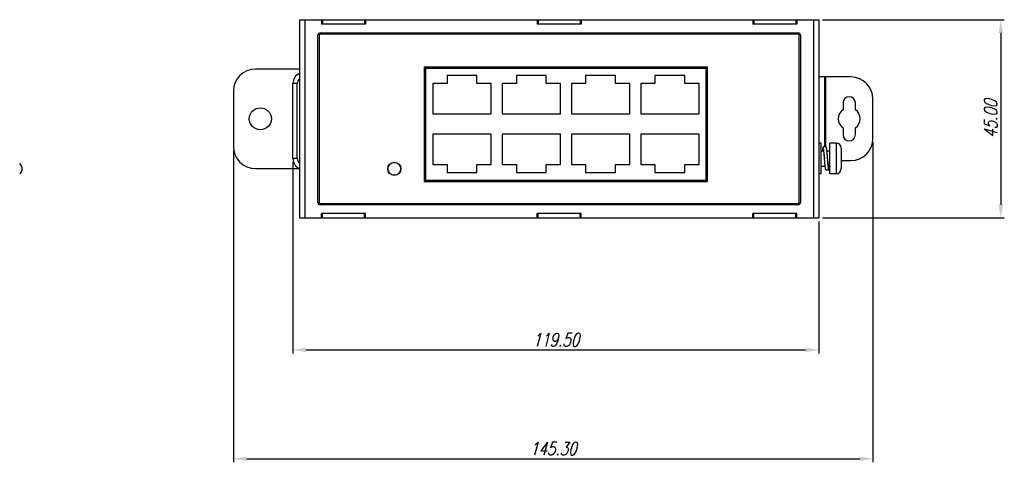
# Model space of a CAD drawing. Extents: x 879 to 1770, y -20 to 610.
# Tile 3 of 16: x 1137 to 1361, y 158 to 258. Entities that reach past the tile are written whole.
import ezdxf

# ---------------------------------------------------------------- set-up
doc = ezdxf.new("R2010")
doc.units = 0
doc.header["$LTSCALE"] = 2
doc.header["$MEASUREMENT"] = 0
doc.header["$PDMODE"] = 3
doc.layers.get('Defpoints').update_dxf_attribs({"linetype": 'CONTINUOUS'})
for name, color, linetype in [('1X1_LED_DXF_CONTINUOUS_100', 7, 'CONTINUOUS'), ('307234467C_DXF_CONTINUOU90', 7, 'CONTINUOUS'), ('3205290300_NDXF_CONTINUO88', 7, 'CONTINUOUS'), ('3347156100_HDXF_CONTINUO91', 7, 'CONTINUOUS'), ('3991141100_CDXF_CONTINUO86', 7, 'CONTINUOUS'), ('3991141200_BDXF_CONTINUO89', 7, 'CONTINUOUS'), ('3991161200_PDXF_CONTINUO87', 7, 'CONTINUOUS'), ('FORM', 7, 'CONTINUOUS'), ('PCB-M-8P_DXF_CONTINUOUS_94', 7, 'CONTINUOUS'), ('SCREW_M4_DXF_CONTINUOUS_93', 7, 'CONTINUOUS'), ('SNAP_2_DXF_CONTINUOUS_LINE', 7, 'CONTINUOUS'), ('SNAP_DXF_CONTINUOUS_LINE', 7, 'CONTINUOUS')]:
    doc.layers.add(name, color=color, linetype=linetype)
doc.styles.get("Standard").update_dxf_attribs({"font": 'txt.shx', "width": 0.75, "oblique": 15})
doc.dimstyles.get("Standard").update_dxf_attribs({"dimtxt": 0.18, "dimasz": 0.18, "dimexe": 0.18, "dimexo": 0.0625, "dimgap": 0.09, "dimtad": 0, "dimtih": 1, "dimtoh": 1, "dimdec": 4, "dimzin": 0, "dimdsep": 46, "dimtxsty": 'Standard', "dimcen": 0.09, "dimadec": 0, "dimazin": 0, "dimtfac": 1, "dimtdec": 4, "dimtofl": 0, "dimtmove": 0, "dimatfit": 3, "dimfxl": 0, "dimtolj": 1, "dimtzin": 0, "dimarcsym": 0})

# ---------------------------------------------------------------- blocks, each defined once
blk = doc.blocks.new('*D5')
at = {"layer": 'Defpoints', "color": 0}
for p in [(1198.9, 226.6), (1318.4, 213.1), (1318.4, 183.12)]:
    blk.add_point(p, dxfattribs=at)
at = {"layer": 'FORM', "color": 0, "lineweight": -2}
for p, q in [((1198.9, 225.8), (1198.9, 182.32)), ((1318.4, 212.3), (1318.4, 182.32)), ((1201.9, 183.12), (1315.4, 183.12))]:
    blk.add_line(p, q, dxfattribs=at)
at = {"layer": 'FORM', "color": 0}
for points in [[(1201.9, 183.62), (1201.9, 182.62), (1198.9, 183.12)], [(1315.4, 183.62), (1315.4, 182.62), (1318.4, 183.12)]]:
    blk.add_solid(points, dxfattribs=at)
at = {"layer": 'FORM', "color": 0, "insert": (1258.65, 185.42), "char_height": 3, "attachment_point": 5}
blk.add_mtext('\\A1;119.50', dxfattribs=at)
blk = doc.blocks.new('*D6')
at = {"layer": 'Defpoints', "color": 0}
for p in [(1330.7, 231.1), (1185.4, 229.3), (1330.7, 158.4)]:
    blk.add_point(p, dxfattribs=at)
at = {"layer": 'FORM', "color": 0, "lineweight": -2}
for p, q in [((1185.4, 228.5), (1185.4, 157.6)), ((1330.7, 230.3), (1330.7, 157.6)), ((1188.4, 158.4), (1327.7, 158.4))]:
    blk.add_line(p, q, dxfattribs=at)
at = {"layer": 'FORM', "color": 0}
for points in [[(1188.4, 158.9), (1188.4, 157.9), (1185.4, 158.4)], [(1327.7, 158.9), (1327.7, 157.9), (1330.7, 158.4)]]:
    blk.add_solid(points, dxfattribs=at)
at = {"layer": 'FORM', "color": 0, "insert": (1258.05, 160.7), "char_height": 3, "attachment_point": 5}
blk.add_mtext('\\A1;145.30', dxfattribs=at)
blk = doc.blocks.new('*D7')
at = {"layer": 'Defpoints', "color": 0}
for p in [(1318.4, 258.1), (1318.4, 213.1), (1359.74, 213.1)]:
    blk.add_point(p, dxfattribs=at)
at = {"layer": 'FORM', "color": 0, "lineweight": -2}
for p, q in [((1319.2, 258.1), (1360.54, 258.1)), ((1359.74, 255.1), (1359.74, 216.1)), ((1319.2, 213.1), (1360.54, 213.1))]:
    blk.add_line(p, q, dxfattribs=at)
at = {"layer": 'FORM', "color": 0}
for points in [[(1359.24, 255.1), (1360.24, 255.1), (1359.74, 258.1)], [(1359.24, 216.1), (1360.24, 216.1), (1359.74, 213.1)]]:
    blk.add_solid(points, dxfattribs=at)
at = {"layer": 'FORM', "color": 0, "insert": (1357.44, 235.6), "char_height": 3, "attachment_point": 5, "rotation": 90}
blk.add_mtext('\\A1;45.00', dxfattribs=at)

msp = doc.modelspace()

# ---------------------------------------------------------------- linework, layer by layer
at = {"layer": '1X1_LED_DXF_CONTINUOUS_100', "color": 7, "linetype": 'Continuous'}
msp.add_circle((1221.944, 224.239), 1.45, dxfattribs=at)
msp.add_arc((1135.976, 224.239), 1.45, 306.03742, 53.96258, dxfattribs=at)
at = {"layer": '307234467C_DXF_CONTINUOU90', "color": 7, "linetype": 'Continuous'}
for p, q in [((1229.054, 247.099), (1229.054, 221.699)), ((1229.054, 247.099), (1292.804, 247.099)), ((1230.354, 247.099), (1230.354, 247.349)), ((1232.004, 247.099), (1232.004, 247.349)), ((1244.179, 247.099), (1244.179, 247.349)), ((1246.179, 247.099), (1246.179, 247.349)), ((1259.929, 247.099), (1259.929, 247.349)), ((1261.929, 247.099), (1261.929, 247.349)), ((1275.679, 247.099), (1275.679, 247.349)), ((1277.679, 247.099), (1277.679, 247.349)), ((1289.854, 247.099), (1289.854, 247.349)), ((1291.504, 247.099), (1291.504, 247.349)), ((1292.804, 221.699), (1292.804, 247.099)), ((1233.919, 245.399), (1233.919, 243.599)), ((1240.689, 245.399), (1233.919, 245.399)), ((1240.689, 243.599), (1240.689, 245.399)), ((1249.669, 245.399), (1249.669, 243.599)), ((1256.439, 245.399), (1249.669, 245.399)), ((1256.439, 243.599), (1256.439, 245.399)), ((1265.419, 245.399), (1265.419, 243.599)), ((1272.189, 245.399), (1265.419, 245.399)), ((1272.189, 243.599), (1272.189, 245.399)), ((1281.169, 245.399), (1281.169, 243.599)), ((1287.939, 245.399), (1281.169, 245.399)), ((1287.939, 243.599), (1287.939, 245.399)), ((1230.679, 243.599), (1230.679, 236.699)), ((1233.919, 243.599), (1230.679, 243.599)), ((1243.929, 243.599), (1240.689, 243.599)), ((1243.929, 236.699), (1243.929, 243.599)), ((1246.429, 243.599), (1246.429, 236.699)), ((1249.669, 243.599), (1246.429, 243.599)), ((1259.679, 243.599), (1256.439, 243.599)), ((1259.679, 236.699), (1259.679, 243.599)), ((1262.179, 243.599), (1262.179, 236.699)), ((1265.419, 243.599), (1262.179, 243.599)), ((1275.429, 243.599), (1272.189, 243.599)), ((1275.429, 236.699), (1275.429, 243.599)), ((1277.929, 243.599), (1277.929, 236.699)), ((1281.169, 243.599), (1277.929, 243.599)), ((1291.179, 243.599), (1287.939, 243.599)), ((1291.179, 236.699), (1291.179, 243.599)), ((1230.679, 236.699), (1243.929, 236.699)), ((1246.429, 236.699), (1259.679, 236.699)), ((1262.179, 236.699), (1275.429, 236.699)), ((1277.929, 236.699), (1291.179, 236.699)), ((1230.679, 232.099), (1230.679, 225.199)), ((1243.929, 232.099), (1230.679, 232.099)), ((1243.929, 225.199), (1243.929, 232.099)), ((1246.429, 232.099), (1246.429, 225.199)), ((1259.679, 232.099), (1246.429, 232.099)), ((1259.679, 225.199), (1259.679, 232.099)), ((1262.179, 232.099), (1262.179, 225.199)), ((1275.429, 232.099), (1262.179, 232.099)), ((1275.429, 225.199), (1275.429, 232.099)), ((1277.929, 232.099), (1277.929, 225.199)), ((1291.179, 232.099), (1277.929, 232.099)), ((1291.179, 225.199), (1291.179, 232.099)), ((1230.679, 225.199), (1233.919, 225.199)), ((1233.919, 225.199), (1233.919, 223.399)), ((1240.689, 223.399), (1240.689, 225.199)), ((1240.689, 225.199), (1243.929, 225.199)), ((1246.429, 225.199), (1249.669, 225.199)), ((1249.669, 225.199), (1249.669, 223.399)), ((1256.439, 223.399), (1256.439, 225.199)), ((1256.439, 225.199), (1259.679, 225.199)), ((1262.179, 225.199), (1265.419, 225.199)), ((1265.419, 225.199), (1265.419, 223.399)), ((1272.189, 223.399), (1272.189, 225.199)), ((1272.189, 225.199), (1275.429, 225.199)), ((1277.929, 225.199), (1281.169, 225.199)), ((1281.169, 225.199), (1281.169, 223.399)), ((1287.939, 223.399), (1287.939, 225.199)), ((1287.939, 225.199), (1291.179, 225.199)), ((1229.054, 221.699), (1292.804, 221.699)), ((1233.919, 223.399), (1240.689, 223.399)), ((1249.669, 223.399), (1256.439, 223.399)), ((1265.419, 223.399), (1272.189, 223.399)), ((1281.169, 223.399), (1287.939, 223.399))]:
    msp.add_line(p, q, dxfattribs=at)
at = {"layer": '3205290300_NDXF_CONTINUO88', "color": 7, "linetype": 'Continuous'}
for p, q in [((1204.904, 254.599), (1204.904, 216.599)), ((1313.704, 254.799), (1205.104, 254.799)), ((1313.904, 216.599), (1313.904, 254.599)), ((1228.754, 247.399), (1228.754, 221.399)), ((1228.754, 247.399), (1293.104, 247.399)), ((1293.104, 221.399), (1293.104, 247.399)), ((1228.754, 221.399), (1293.104, 221.399)), ((1205.104, 216.399), (1313.704, 216.399))]:
    msp.add_line(p, q, dxfattribs=at)
msp.add_circle((1221.944, 224.239), 1.5, dxfattribs=at)
for centre, start, end in [((1205.104, 254.599), 90, 180), ((1313.704, 254.599), 0, 90), ((1205.104, 216.599), 180, 270), ((1313.704, 216.599), 270, 0)]:
    msp.add_arc(centre, 0.2, start, end, dxfattribs=at)
at = {"layer": '3347156100_HDXF_CONTINUO91', "color": 7, "linetype": 'Continuous'}
for p, q in [((1234.964, 247.099), (1234.964, 247.349)), ((1237.964, 247.099), (1237.964, 247.349)), ((1240.964, 247.099), (1240.964, 247.349)), ((1243.964, 247.099), (1243.964, 247.349)), ((1246.964, 247.099), (1246.964, 247.349)), ((1249.964, 247.099), (1249.964, 247.349)), ((1252.964, 247.349), (1252.964, 247.099))]:
    msp.add_line(p, q, dxfattribs=at)
at = {"layer": '3991141100_CDXF_CONTINUO86', "color": 3, "linetype": 'Continuous'}
for p, q in [((1205.404, 258.099), (1215.404, 258.099)), ((1254.404, 258.099), (1264.404, 258.099)), ((1303.404, 258.099), (1313.404, 258.099)), ((1198.904, 226.599), (1198.904, 243.599))]:
    msp.add_line(p, q, dxfattribs=at)
at = {"layer": '3991141100_CDXF_CONTINUO86', "color": 7, "linetype": 'Continuous'}
for p, q in [((1205.604, 258.099), (1205.604, 257.099)), ((1215.204, 258.099), (1215.204, 257.099)), ((1254.604, 258.099), (1254.604, 257.099)), ((1264.204, 258.099), (1264.204, 257.099)), ((1303.604, 258.099), (1303.604, 257.099)), ((1313.204, 258.099), (1313.204, 257.099)), ((1199.904, 243.599), (1198.904, 243.599)), ((1199.904, 226.599), (1199.904, 243.599)), ((1199.904, 226.599), (1198.904, 226.599))]:
    msp.add_line(p, q, dxfattribs=at)
at = {"layer": '3991141100_CDXF_CONTINUO86', "color": 3, "linetype": 'Continuous'}
for centre, start, end in [((1201.404, 243.599), 113.57818, 180), ((1201.404, 226.599), 180, 246.42182)]:
    msp.add_arc(centre, 2.5, start, end, dxfattribs=at)
at = {"layer": '3991141100_CDXF_CONTINUO86', "color": 7, "linetype": 'Continuous'}
for centre, start, end in [((1201.404, 243.599), 132.3997, 180), ((1201.404, 226.599), 180, 227.6003)]:
    msp.add_arc(centre, 1.5, start, end, dxfattribs=at)
at = {"layer": '3991141200_BDXF_CONTINUO89', "color": 7, "linetype": 'Continuous'}
for p, q in [((1205.404, 213.099), (1215.404, 213.099)), ((1205.604, 213.099), (1205.604, 214.099)), ((1215.204, 213.099), (1215.204, 214.099)), ((1254.404, 213.099), (1264.404, 213.099)), ((1254.604, 213.099), (1254.604, 214.099)), ((1264.204, 213.099), (1264.204, 214.099)), ((1303.404, 213.099), (1313.404, 213.099)), ((1303.604, 213.099), (1303.604, 214.099)), ((1313.204, 213.099), (1313.204, 214.099))]:
    msp.add_line(p, q, dxfattribs=at)
at = {"layer": '3991161200_PDXF_CONTINUO87', "color": 7, "linetype": 'Continuous'}
for p, q in [((1200.404, 258.099), (1200.404, 213.099)), ((1200.404, 258.099), (1205.404, 258.099)), ((1201.604, 258.099), (1201.604, 213.099)), ((1205.404, 258.099), (1205.404, 257.099)), ((1215.404, 258.099), (1215.404, 257.099)), ((1215.404, 258.099), (1254.404, 258.099)), ((1254.404, 258.099), (1254.404, 257.099)), ((1264.404, 258.099), (1264.404, 257.099)), ((1264.404, 258.099), (1303.404, 258.099)), ((1303.404, 258.099), (1303.404, 257.099)), ((1313.404, 258.099), (1313.404, 257.099)), ((1313.404, 258.099), (1318.404, 258.099)), ((1317.204, 258.099), (1317.204, 213.099)), ((1318.404, 258.099), (1318.404, 213.099)), ((1205.104, 255.099), (1313.704, 255.099)), ((1215.404, 257.099), (1205.404, 257.099)), ((1264.404, 257.099), (1254.404, 257.099)), ((1313.404, 257.099), (1303.404, 257.099)), ((1204.604, 216.599), (1204.604, 254.599)), ((1314.204, 254.599), (1314.204, 216.599)), ((1228.804, 221.449), (1228.804, 247.349)), ((1228.804, 247.349), (1293.054, 247.349)), ((1293.054, 247.349), (1293.054, 221.449)), ((1293.054, 221.449), (1228.804, 221.449)), ((1313.704, 216.099), (1205.104, 216.099)), ((1200.404, 213.099), (1205.404, 213.099)), ((1205.404, 213.099), (1205.404, 214.099)), ((1215.404, 214.099), (1205.404, 214.099)), ((1215.404, 213.099), (1215.404, 214.099)), ((1215.404, 213.099), (1254.404, 213.099)), ((1254.404, 213.099), (1254.404, 214.099)), ((1264.404, 214.099), (1254.404, 214.099)), ((1264.404, 213.099), (1264.404, 214.099)), ((1264.404, 213.099), (1303.404, 213.099)), ((1303.404, 213.099), (1303.404, 214.099)), ((1313.404, 214.099), (1303.404, 214.099)), ((1313.404, 213.099), (1313.404, 214.099)), ((1313.404, 213.099), (1318.404, 213.099))]:
    msp.add_line(p, q, dxfattribs=at)
for centre, start, end in [((1205.104, 254.599), 90, 180), ((1313.704, 254.599), 0, 90), ((1205.104, 216.599), 180, 270), ((1313.704, 216.599), 270, 0)]:
    msp.add_arc(centre, 0.5, start, end, dxfattribs=at)
at = {"layer": 'PCB-M-8P_DXF_CONTINUOUS_94', "color": 7, "linetype": 'Continuous'}
for p, q in [((1228.804, 221.699), (1229.054, 221.699)), ((1292.804, 221.699), (1293.054, 221.699))]:
    msp.add_line(p, q, dxfattribs=at)
at = {"layer": 'SCREW_M4_DXF_CONTINUOUS_93', "color": 7, "linetype": 'Continuous'}
for p, q in [((1318.904, 230.099), (1318.404, 230.099)), ((1318.904, 223.099), (1318.904, 230.099)), ((1318.904, 228.349), (1319.364, 228.349)), ((1320.064, 229.199), (1319.364, 229.199)), ((1320.236, 228.349), (1320.904, 228.349)), ((1320.904, 223.099), (1320.904, 230.099)), ((1322.304, 230.099), (1320.904, 230.099)), ((1322.304, 230.099), (1322.304, 223.099)), ((1323.504, 228.899), (1323.504, 224.299)), ((1318.904, 224.849), (1319.842, 224.849)), ((1320.014, 223.999), (1320.714, 223.999)), ((1320.714, 224.849), (1320.904, 224.849)), ((1320.887, 224.851), (1320.886, 224.849)), ((1318.904, 223.099), (1318.404, 223.099)), ((1322.304, 223.099), (1320.904, 223.099))]:
    msp.add_line(p, q, dxfattribs=at)
for centre, start, end in [((1322.304, 228.899), 360, 90), ((1322.304, 224.299), 270, 0)]:
    msp.add_arc(centre, 1.2, start, end, dxfattribs=at)
for points, start_tangent, end_tangent in [([(1319.364, 229.198), (1319.359, 229.198), (1319.326, 229.156), (1319.294, 229.05), (1319.261, 228.884), (1319.229, 228.662), (1319.196, 228.389), (1319.192, 228.349)], (-0.970441, 0.2413384), (-0.1072165, -0.9942357)), ([(1319.689, 226.599), (1319.684, 226.668), (1319.651, 227.074), (1319.619, 227.468), (1319.586, 227.841), (1319.554, 228.183), (1319.521, 228.486), (1319.489, 228.742), (1319.456, 228.946), (1319.424, 229.092), (1319.391, 229.177), (1319.364, 229.198)], (-0.0793231, 0.996849), (-0.970441, 0.2413384)), ([(1319.364, 228.348), (1319.374, 228.347), (1319.41, 228.307), (1319.446, 228.215), (1319.482, 228.074), (1319.518, 227.889), (1319.554, 227.665)], (0.9896555, 0.143464), (0.1474214, -0.9890738)), ([(1320.389, 226.599), (1320.384, 226.668), (1320.351, 227.074), (1320.319, 227.468), (1320.286, 227.841), (1320.254, 228.183), (1320.221, 228.486), (1320.189, 228.742), (1320.156, 228.946), (1320.124, 229.092), (1320.091, 229.177), (1320.064, 229.198)], (-0.0793231, 0.996849), (-0.970441, 0.2413384)), ([(1319.554, 227.665), (1319.59, 227.409), (1319.625, 227.128), (1319.661, 226.832), (1319.689, 226.599)], (0.1474214, -0.9890738), (0.1174133, -0.9930831)), ([(1320.014, 224.001), (1320.009, 224), (1319.976, 224.043), (1319.944, 224.149), (1319.911, 224.315), (1319.879, 224.537), (1319.846, 224.81), (1319.814, 225.127), (1319.781, 225.481), (1319.749, 225.861), (1319.716, 226.261), (1319.689, 226.599)], (-0.970441, -0.2413383), (-0.0793231, 0.996849)), ([(1320.714, 224.001), (1320.709, 224), (1320.676, 224.043), (1320.644, 224.149), (1320.611, 224.315), (1320.579, 224.537), (1320.546, 224.81), (1320.514, 225.127), (1320.481, 225.481), (1320.449, 225.861), (1320.416, 226.261), (1320.389, 226.599)], (-0.970441, -0.2413383), (-0.0793231, 0.996849)), ([(1320.714, 224.851), (1320.686, 224.866), (1320.649, 224.934), (1320.614, 225.051), (1320.578, 225.216), (1320.541, 225.425), (1320.505, 225.667), (1320.469, 225.936), (1320.433, 226.227), (1320.397, 226.529), (1320.389, 226.599)], (-0.9882922, 0.1525732), (-0.1174133, 0.9930831)), ([(1320.886, 224.849), (1320.871, 224.713), (1320.839, 224.456), (1320.806, 224.252), (1320.774, 224.106), (1320.741, 224.022), (1320.714, 224.001)], (-0.1066475, -0.9942969), (-0.970441, -0.2413383))]:
    msp.add_spline(points, degree=3, dxfattribs=dict(at, start_tangent=start_tangent, end_tangent=end_tangent))
at = {"layer": 'SNAP_2_DXF_CONTINUOUS_LINE', "color": 7, "linetype": 'Continuous'}
for p, q in [((1200.404, 246.899), (1190.404, 246.899)), ((1185.404, 241.899), (1185.404, 229.299)), ((1190.404, 224.299), (1200.404, 224.299))]:
    msp.add_line(p, q, dxfattribs=at)
msp.add_circle((1191.504, 235.599), 2.5, dxfattribs=at)
for centre, start, end in [((1190.404, 241.899), 90, 180), ((1190.404, 229.299), 180, 270)]:
    msp.add_arc(centre, 5, start, end, dxfattribs=at)
at = {"layer": 'SNAP_DXF_CONTINUOUS_LINE', "color": 7, "linetype": 'Continuous'}
for p, q in [((1325.704, 245.099), (1318.404, 245.099)), ((1318.504, 230.099), (1318.504, 245.099)), ((1319.704, 245.099), (1319.704, 229.199)), ((1319.904, 245.099), (1319.904, 229.199)), ((1330.704, 231.099), (1330.704, 240.099)), ((1323.904, 239.199), (1323.904, 237.671)), ((1326.704, 237.671), (1326.704, 239.199)), ((1323.904, 233.528), (1323.904, 231.999)), ((1326.704, 231.999), (1326.704, 233.528)), ((1323.504, 226.099), (1325.704, 226.099))]:
    msp.add_line(p, q, dxfattribs=at)
for centre, radius, start, end in [((1325.704, 240.099), 5, 0, 90), ((1325.304, 239.199), 1.4, 0, 180), ((1325.304, 235.599), 2.5, 124.0558, 235.9442), ((1325.304, 235.599), 2.5, 304.0558, 55.9442), ((1325.304, 231.999), 1.4, 180, 0), ((1325.704, 231.099), 5, 270, 0)]:
    msp.add_arc(centre, radius, start, end, dxfattribs=at)

# ---------------------------------------------------------------- dimensions: what is measured, and where the dimension line sits
at = {"layer": 'FORM', "color": 2}
dim = msp.add_linear_dim(base=(1359.74, 213.099), p1=(1318.404, 258.099), p2=(1318.404, 213.099), angle=90, dimstyle='Standard', override={"dimtxt": 3, "dimasz": 3, "dimexe": 0.8, "dimexo": 0.8, "dimgap": 0.8, "dimtad": 1, "dimtih": 0, "dimtoh": 0, "dimdec": 2, "dimcen": -0.8, "dimtix": 1, "dimtofl": 1}, dxfattribs=at)
dim.commit()
dim.dimension.update_dxf_attribs({"geometry": '*D7', "text_midpoint": (1357.44, 235.599)})
for base, p1, p2, picture, middle in [((1330.704, 158.405), (1185.404, 229.299), (1330.704, 231.099), '*D6', (1258.054, 160.705)), ((1318.404, 183.119), (1198.904, 226.599), (1318.404, 213.099), '*D5', (1258.654, 185.419))]:
    dim = msp.add_linear_dim(base=base, p1=p1, p2=p2, dimstyle='Standard', override={"dimtxt": 3, "dimasz": 3, "dimexe": 0.8, "dimexo": 0.8, "dimgap": 0.8, "dimtad": 1, "dimtih": 0, "dimtoh": 0, "dimdec": 2, "dimcen": -0.8, "dimtix": 1, "dimtofl": 1}, dxfattribs=at)
    dim.commit()
    dim.dimension.update_dxf_attribs({"geometry": picture, "text_midpoint": middle})

doc.saveas('drawing.dxf')
